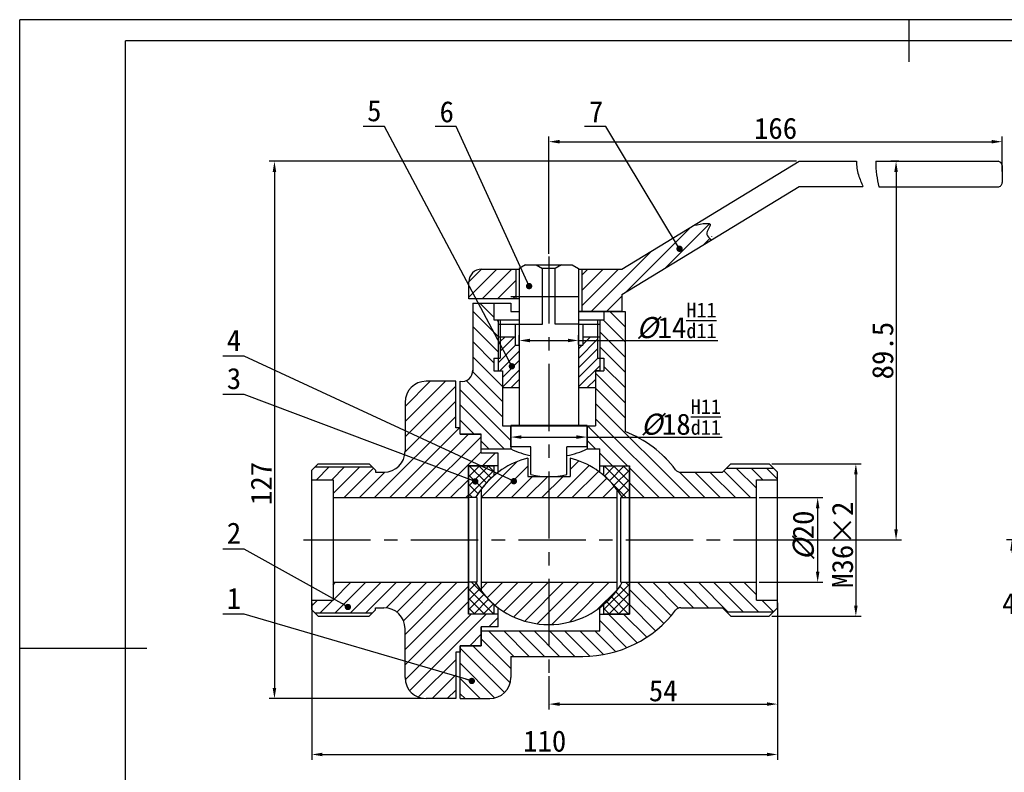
# Model space of a CAD drawing. Header units: millimetres. Extents: x -526 to -106, y 228 to 525.
# Tile 1 of 2: x -526 to -293, y 347 to 525. Entities that reach past the tile are written whole.
import ezdxf

# ---------------------------------------------------------------- set-up
doc = ezdxf.new("R2010")
doc.units = ezdxf.units.MM
doc.linetypes.add('CENTER', pattern=[50.800000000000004, 31.75, -6.35, 6.35, -6.35])
doc.layers.add('1轮廓实线层', color=7, linetype='Continuous', lineweight=30)
doc.layers.add('粗实线', color=7, linetype='Continuous', lineweight=30)
for name, color, linetype in [('2细线层', 7, 'Continuous'), ('中心线', 1, 'CENTER'), ('剖面线', 7, 'Continuous'), ('标注层', 7, 'Continuous'), ('细实线', 7, 'Continuous')]:
    doc.layers.add(name, color=color, linetype=linetype)
doc.styles.get("Standard").update_dxf_attribs({"font": '仿宋_GB2312.ttf'})
doc.dimstyles.new('ISO-25', dxfattribs={"dimtxt": 5, "dimasz": 2.5, "dimexe": 1.25, "dimexo": 0.625, "dimtad": 1, "dimdsep": 46, "dimtxsty": 'Standard', "dimcen": 2.5, "dimadec": 0, "dimazin": 0, "dimtfac": 1, "dimtmove": 0, "dimatfit": 3, "dimfxl": 1, "dimarcsym": 0})
doc.dimstyles.new('ISO-25$2', dxfattribs={"dimtxt": 5, "dimasz": 2.5, "dimexe": 1.25, "dimexo": 0.625, "dimtad": 1, "dimtih": 1, "dimtoh": 1, "dimdsep": 46, "dimtxsty": 'Standard', "dimcen": 2.5, "dimadec": 0, "dimazin": 0, "dimtfac": 1, "dimtmove": 0, "dimatfit": 3, "dimfxl": 1, "dimarcsym": 0})
pattern_1 = [(45, (-571.8450885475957, 1.605495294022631), (-1.796051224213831, 1.796051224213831), [])]

# ---------------------------------------------------------------- blocks, each defined once
blk = doc.blocks.new('*D12')
at = {"layer": 'Defpoints', "color": 0, "transparency": 16777216}
for p in [(-293.7649443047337, 495.726563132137), (-293.7649443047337, 488.0712883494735), (-400.8450885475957, 468.6054952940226)]:
    blk.add_point(p, dxfattribs=at)
at = {"layer": '标注层', "color": 0, "lineweight": -2, "transparency": 16777216}
for p, q in [((-400.8450885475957, 469.2304952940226), (-400.8450885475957, 496.976563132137)), ((-398.3450885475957, 495.726563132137), (-296.2649443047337, 495.726563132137)), ((-293.7649443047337, 488.6962883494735), (-293.7649443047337, 496.976563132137))]:
    blk.add_line(p, q, dxfattribs=at)
at = {"layer": '标注层', "color": 0, "transparency": 16777216}
for points in [[(-398.3450885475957, 496.1432297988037), (-398.3450885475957, 495.3098964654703), (-400.8450885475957, 495.726563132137)], [(-296.2649443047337, 496.1432297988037), (-296.2649443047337, 495.3098964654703), (-293.7649443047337, 495.726563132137)]]:
    blk.add_solid(points, dxfattribs=at)
at = {"layer": '标注层', "color": 0, "transparency": 16777216, "insert": (-347.3050164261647, 498.851563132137), "char_height": 5, "attachment_point": 5}
blk.add_mtext('166', dxfattribs=at)
blk = doc.blocks.new('*D13')
at = {"layer": 'Defpoints', "color": 0, "transparency": 16777216}
for p in [(-341.7469158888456, 491.1023597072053), (-465.684715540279, 364.1054952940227), (-429.8450885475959, 364.1054952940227)]:
    blk.add_point(p, dxfattribs=at)
at = {"layer": '标注层', "color": 0, "lineweight": -2, "transparency": 16777216}
for p, q in [((-342.3719158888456, 491.1023597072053), (-466.9347155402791, 491.1023597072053)), ((-465.6847155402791, 488.6023597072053), (-465.684715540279, 366.6054952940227)), ((-430.4700885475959, 364.1054952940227), (-466.934715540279, 364.1054952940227))]:
    blk.add_line(p, q, dxfattribs=at)
at = {"layer": '标注层', "color": 0, "transparency": 16777216}
for points in [[(-466.1013822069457, 488.6023597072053), (-465.2680488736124, 488.6023597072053), (-465.6847155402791, 491.1023597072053)], [(-466.1013822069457, 366.6054952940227), (-465.2680488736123, 366.6054952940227), (-465.684715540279, 364.1054952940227)]]:
    blk.add_solid(points, dxfattribs=at)
at = {"layer": '标注层', "color": 0, "transparency": 16777216, "insert": (-468.8097155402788, 414.9550515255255), "char_height": 5, "attachment_point": 5, "rotation": 90}
blk.add_mtext('127', dxfattribs=at)
blk = doc.blocks.new('*D14')
at = {"layer": 'Defpoints', "color": 0, "transparency": 16777216}
for p in [(-407.8450885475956, 447.1809448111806), (-393.8450885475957, 448.749562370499), (-393.8450885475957, 447.1809448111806)]:
    blk.add_point(p, dxfattribs=at)
at = {"layer": '标注层', "color": 0, "lineweight": -2, "transparency": 16777216}
for p, q in [((-407.8450885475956, 447.8059448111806), (-407.8450885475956, 449.999562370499)), ((-393.8450885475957, 447.8059448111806), (-393.8450885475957, 449.999562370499)), ((-405.3450885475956, 448.749562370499), (-396.3450885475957, 448.749562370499)), ((-393.8450885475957, 448.749562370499), (-360.9357451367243, 448.749562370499))]:
    blk.add_line(p, q, dxfattribs=at)
at = {"layer": '标注层', "color": 0, "transparency": 16777216}
for points in [[(-405.3450885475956, 449.1662290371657), (-405.3450885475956, 448.3328957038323), (-407.8450885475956, 448.749562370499)], [(-396.3450885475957, 449.1662290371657), (-396.3450885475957, 448.3328957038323), (-393.8450885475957, 448.749562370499)]]:
    blk.add_solid(points, dxfattribs=at)
at = {"layer": '标注层', "color": 0, "transparency": 16777216, "insert": (-370.7458802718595, 453.3926447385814), "char_height": 5, "attachment_point": 5}
blk.add_mtext('{\\fFangSong|b0|i1|c134|p49;%%C}14{\\H0.7x;\\SH11/d11;}', dxfattribs=at)
blk = doc.blocks.new('*D15')
at = {"layer": 'Defpoints', "color": 0, "transparency": 16777216}
for p in [(-409.8450885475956, 426.122419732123), (-391.8450885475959, 426.122419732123), (-391.8450885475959, 425.9203239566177)]:
    blk.add_point(p, dxfattribs=at)
at = {"layer": '标注层', "color": 0, "lineweight": -2, "transparency": 16777216}
for p, q in [((-407.3450885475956, 425.9203239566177), (-394.3450885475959, 425.9203239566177)), ((-391.8450885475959, 425.9203239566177), (-359.8989846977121, 425.9203239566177)), ((-409.8450885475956, 425.497419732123), (-409.8450885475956, 424.6703239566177)), ((-391.8450885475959, 425.497419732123), (-391.8450885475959, 424.6703239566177))]:
    blk.add_line(p, q, dxfattribs=at)
at = {"layer": '标注层', "color": 0, "transparency": 16777216}
for points in [[(-407.3450885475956, 426.3369906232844), (-407.3450885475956, 425.503657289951), (-409.8450885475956, 425.9203239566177)], [(-394.3450885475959, 426.3369906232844), (-394.3450885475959, 425.503657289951), (-391.8450885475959, 425.9203239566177)]]:
    blk.add_solid(points, dxfattribs=at)
at = {"layer": '标注层', "color": 0, "transparency": 16777216, "insert": (-369.7091198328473, 430.5634063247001), "char_height": 5, "attachment_point": 5}
blk.add_mtext('{\\fFangSong|b0|i1|c134|p49;%%C}18{\\H0.7x;\\SH11/d11;}', dxfattribs=at)
blk = doc.blocks.new('*D16')
at = {"layer": 'Defpoints', "color": 0, "transparency": 16777216}
for p in [(-351.8450885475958, 411.6054952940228), (-351.8450885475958, 391.6054952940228), (-337.3701115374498, 391.6054952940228)]:
    blk.add_point(p, dxfattribs=at)
at = {"layer": '标注层', "color": 0, "lineweight": -2, "transparency": 16777216}
for p, q in [((-351.2200885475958, 411.6054952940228), (-336.1201115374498, 411.6054952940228)), ((-337.3701115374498, 409.1054952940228), (-337.3701115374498, 394.1054952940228)), ((-351.2200885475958, 391.6054952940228), (-336.1201115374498, 391.6054952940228))]:
    blk.add_line(p, q, dxfattribs=at)
at = {"layer": '标注层', "color": 0, "transparency": 16777216}
for points in [[(-337.7867782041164, 409.1054952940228), (-336.9534448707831, 409.1054952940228), (-337.3701115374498, 411.6054952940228)], [(-337.7867782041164, 394.1054952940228), (-336.9534448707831, 394.1054952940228), (-337.3701115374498, 391.6054952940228)]]:
    blk.add_solid(points, dxfattribs=at)
at = {"layer": '标注层', "color": 0, "transparency": 16777216, "insert": (-340.6665401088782, 402.6331028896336), "char_height": 5, "attachment_point": 5, "rotation": 90}
blk.add_mtext('{\\fFangSong|b0|i1|c134|p49;%%C}20', dxfattribs=at)
blk = doc.blocks.new('*D17')
at = {"layer": 'Defpoints', "color": 0, "transparency": 16777216}
for p in [(-348.8450885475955, 419.6054952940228), (-348.8450885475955, 383.6054952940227), (-328.3492677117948, 383.6054952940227)]:
    blk.add_point(p, dxfattribs=at)
at = {"layer": '标注层', "color": 0, "lineweight": -2, "transparency": 16777216}
for p, q in [((-348.2200885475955, 419.6054952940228), (-327.0992677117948, 419.6054952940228)), ((-328.3492677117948, 417.1054952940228), (-328.3492677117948, 386.1054952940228)), ((-348.2200885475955, 383.6054952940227), (-327.0992677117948, 383.6054952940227))]:
    blk.add_line(p, q, dxfattribs=at)
at = {"layer": '标注层', "color": 0, "transparency": 16777216}
for points in [[(-328.7659343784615, 417.1054952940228), (-327.9326010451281, 417.1054952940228), (-328.3492677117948, 419.6054952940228)], [(-328.7659343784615, 386.1054952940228), (-327.9326010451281, 386.1054952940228), (-328.3492677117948, 383.6054952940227)]]:
    blk.add_solid(points, dxfattribs=at)
at = {"layer": '标注层', "color": 0, "transparency": 16777216, "insert": (-331.4742677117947, 400.4805976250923), "char_height": 5, "attachment_point": 5, "rotation": 90}
blk.add_mtext('{\\fFangSong|b0|i0|c134|p49;M}36×2', dxfattribs=at)
blk = doc.blocks.new('*D18')
at = {"layer": 'Defpoints', "color": 0, "transparency": 16777216}
for p in [(-346.8450885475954, 385.6054952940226), (-400.8450885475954, 370.0671628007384), (-346.8450885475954, 362.8220694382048)]:
    blk.add_point(p, dxfattribs=at)
at = {"layer": '标注层', "color": 0, "lineweight": -2, "transparency": 16777216}
for p, q in [((-346.8450885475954, 384.9804952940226), (-346.8450885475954, 361.5720694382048)), ((-400.8450885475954, 369.4421628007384), (-400.8450885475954, 361.5720694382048)), ((-398.3450885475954, 362.8220694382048), (-349.3450885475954, 362.8220694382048))]:
    blk.add_line(p, q, dxfattribs=at)
at = {"layer": '标注层', "color": 0, "transparency": 16777216}
for points in [[(-398.3450885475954, 363.2387361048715), (-398.3450885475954, 362.4054027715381), (-400.8450885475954, 362.8220694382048)], [(-349.3450885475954, 363.2387361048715), (-349.3450885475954, 362.4054027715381), (-346.8450885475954, 362.8220694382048)]]:
    blk.add_solid(points, dxfattribs=at)
at = {"layer": '标注层', "color": 0, "transparency": 16777216, "insert": (-373.8450885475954, 365.9470694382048), "char_height": 5, "attachment_point": 5}
blk.add_mtext('54', dxfattribs=at)
blk = doc.blocks.new('*D19')
at = {"layer": 'Defpoints', "color": 0, "transparency": 16777216}
for p in [(-456.8450885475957, 387.3554952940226), (-346.8450885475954, 387.3554952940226), (-346.8450885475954, 350.919491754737)]:
    blk.add_point(p, dxfattribs=at)
at = {"layer": '标注层', "color": 0, "lineweight": -2, "transparency": 16777216}
for p, q in [((-456.8450885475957, 386.7304952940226), (-456.8450885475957, 349.669491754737)), ((-346.8450885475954, 386.7304952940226), (-346.8450885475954, 349.669491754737)), ((-454.3450885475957, 350.919491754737), (-349.3450885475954, 350.919491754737))]:
    blk.add_line(p, q, dxfattribs=at)
at = {"layer": '标注层', "color": 0, "transparency": 16777216}
for points in [[(-454.3450885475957, 351.3361584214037), (-454.3450885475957, 350.5028250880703), (-456.8450885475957, 350.919491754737)], [(-349.3450885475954, 351.3361584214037), (-349.3450885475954, 350.5028250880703), (-346.8450885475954, 350.919491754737)]]:
    blk.add_solid(points, dxfattribs=at)
at = {"layer": '标注层', "color": 0, "transparency": 16777216, "insert": (-401.8450885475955, 354.044491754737), "char_height": 5, "attachment_point": 5}
blk.add_mtext('110', dxfattribs=at)
blk = doc.blocks.new('*D20')
at = {"layer": 'Defpoints', "color": 0, "transparency": 16777216}
for p in [(-317.5938995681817, 491.1023597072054), (-345.8025077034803, 401.6054952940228), (-318.8534679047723, 401.6054952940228)]:
    blk.add_point(p, dxfattribs=at)
at = {"layer": '标注层', "color": 0, "lineweight": -2, "transparency": 16777216}
for p, q in [((-318.2188995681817, 491.1023597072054), (-320.1034679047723, 491.1023597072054)), ((-318.8534679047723, 488.6023597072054), (-318.8534679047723, 404.1054952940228)), ((-345.1775077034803, 401.6054952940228), (-317.6034679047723, 401.6054952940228))]:
    blk.add_line(p, q, dxfattribs=at)
at = {"layer": '标注层', "color": 0, "transparency": 16777216}
for points in [[(-319.270134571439, 488.6023597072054), (-318.4368012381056, 488.6023597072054), (-318.8534679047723, 491.1023597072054)], [(-319.270134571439, 404.1054952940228), (-318.4368012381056, 404.1054952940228), (-318.8534679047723, 401.6054952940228)]]:
    blk.add_solid(points, dxfattribs=at)
at = {"layer": '标注层', "color": 0, "transparency": 16777216, "insert": (-321.9784679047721, 446.3539275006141), "char_height": 5, "attachment_point": 5, "rotation": 90}
blk.add_mtext('89.5', dxfattribs=at)
blk = doc.blocks.new('*D22')
at = {"layer": 'Defpoints', "color": 0, "transparency": 16777216}
for p in [(-286.6542384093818, 401.6054952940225), (-212.3644309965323, 401.6054952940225), (-262.9454314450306, 381.3829488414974), (-284.9776635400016, 377.2096875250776), (-273.0567046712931, 371.2716756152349)]:
    blk.add_point(p, dxfattribs=at)
at = {"layer": '标注层', "color": 0, "lineweight": -2, "transparency": 16777216}
for p, q in [((-287.2792384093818, 401.6054952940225), (-292.7645005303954, 401.6054952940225)), ((-273.4986464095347, 370.8297338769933), (-278.1076506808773, 366.2207296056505))]:
    blk.add_line(p, q, dxfattribs=at)
for start, end in [(182.9360602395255, 194.1543875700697), (201.8779896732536, 222.0639397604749)]:
    blk.add_arc((-242.7228849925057, 401.6054952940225), 48.79161553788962, start, end, dxfattribs=at)
at = {"layer": '标注层', "color": 0, "transparency": 16777216}
for points in [[(-291.8669825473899, 399.095641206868), (-291.0339227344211, 399.1169905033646), (-291.5145005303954, 401.6054952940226)], [(-278.6435859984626, 369.2040715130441), (-279.2477444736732, 368.6301055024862), (-277.2237672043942, 367.1046130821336)]]:
    blk.add_solid(points, dxfattribs=at)
at = {"layer": '标注层', "color": 0, "transparency": 16777216, "insert": (-289.1333369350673, 386.5492109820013), "char_height": 5, "attachment_point": 5}
blk.add_mtext('45°', dxfattribs=at)

msp = doc.modelspace()

# ---------------------------------------------------------------- hatches: boundary and pattern name
at = {"layer": '剖面线'}
h = msp.add_hatch(dxfattribs=at)
h.set_pattern_fill('ANSI31', color=256, scale=0.8)
h.set_pattern_definition(pattern_1)
h.paths.add_polyline_path([(-416.7640851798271, 465.6018881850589, 0.4132072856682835), (-419.7640674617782, 462.6121987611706), (-419.7778380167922, 458.6054952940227), (-408.6232631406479, 458.6054952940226), (-408.6232631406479, 465.6018881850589)])
edge = h.paths.add_edge_path()
edge.add_line((-393.0669139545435, 455.6054952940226), (-383.6114006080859, 455.6054952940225))
edge.add_line((-383.6114006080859, 455.6054952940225), (-383.6114006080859, 459.6056934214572))
edge.add_line((-383.6114006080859, 459.6056934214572), (-362.6853947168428, 472.3521304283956))
edge.add_spline(control_points=[(-362.6853947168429, 472.3521304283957), (-362.3475843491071, 472.6396833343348), (-364.5707895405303, 473.7849816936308), (-361.2178884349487, 477.0420473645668), (-364.5790340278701, 476.3700259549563), (-366.5948809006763, 475.9669811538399)], knot_values=[0, 6.226130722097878e-13, 6.226130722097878e-13, 6.226130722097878e-13, 1.352132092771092, 3.916577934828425, 7.759241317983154, 7.759241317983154, 7.759241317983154, 7.759241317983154], degree=3, periodic=0)
edge.add_line((-366.5948809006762, 475.9669811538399), (-383.6114006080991, 465.6018881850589))
edge.add_line((-383.6114006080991, 465.6018881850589), (-393.0669139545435, 465.6018881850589))
edge.add_line((-393.0669139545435, 465.6018881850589), (-393.0669139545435, 455.6054952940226))
h = msp.add_hatch(dxfattribs=at)
h.set_pattern_fill('ANSI31', color=256, scale=0.8, angle=90)
h.set_pattern_definition([(135, (-571.8450885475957, 1.605495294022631), (-1.796051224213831, -1.796051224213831), [])])
h.paths.add_polyline_path([(-411.8450885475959, 441.6054952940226), (-412.8450885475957, 441.6054952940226), (-413.8450885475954, 441.6054952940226), (-413.8450885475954, 444.6054952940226), (-412.8450885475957, 444.6054952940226), (-412.8450885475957, 452.6054952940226), (-412.8450885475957, 453.6054952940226), (-413.8450885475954, 453.6054952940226), (-413.8450885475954, 457.6054952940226), (-418.8450885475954, 457.6054952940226), (-418.8450885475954, 441.7425416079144, -0.4771919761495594), (-421.8450885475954, 439.1054952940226), (-421.8450885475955, 426.6054952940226), (-416.8450885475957, 426.6054952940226), (-416.8450885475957, 423.1054952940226), (-409.8450885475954, 423.1054952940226), (-409.8450885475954, 428.6054952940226), (-411.8450885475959, 428.6054952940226)])
h.paths.add_polyline_path([(-382.8450885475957, 427.2228722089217), (-382.8450885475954, 455.6054952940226), (-387.8450885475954, 455.6054952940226), (-387.8450885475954, 453.6054952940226), (-388.8450885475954, 453.6054952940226), (-388.8450885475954, 444.6054952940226), (-387.8450885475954, 444.6054952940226), (-387.8450885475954, 441.6054952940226), (-389.8450885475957, 441.6054952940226), (-389.8450885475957, 437.6054952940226), (-389.8450885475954, 428.6054952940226), (-391.8450885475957, 428.6054952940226), (-391.8450885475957, 423.622419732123), (-391.8450885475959, 423.1054952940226), (-388.8450885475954, 423.1054952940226), (-388.8450885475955, 419.1054952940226), (-381.8450885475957, 419.1054952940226), (-381.8450885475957, 411.6054952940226), (-351.8450885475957, 411.6054952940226), (-351.8450885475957, 415.8554952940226), (-346.8450885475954, 415.8554952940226), (-346.8450885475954, 417.6054952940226), (-347.8450885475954, 418.6054952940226), (-358.8450885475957, 418.6054952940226), (-359.8450885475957, 417.6054952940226), (-369.7204263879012, 417.6054952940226, -0.2349287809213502), (-370.9165296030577, 418.2003228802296, 0.1385793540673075)])
h.paths.add_polyline_path([(-346.8450885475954, 387.3554952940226), (-351.8450885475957, 387.3554952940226), (-351.8450885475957, 391.6054952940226), (-381.8450885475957, 391.6054952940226), (-381.8450885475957, 384.1054952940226), (-387.8450885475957, 384.1054952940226), (-388.8450885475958, 384.1054952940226), (-388.8450885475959, 380.1054952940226), (-400.8450885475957, 380.1054952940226), (-400.8450885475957, 379.1054952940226), (-400.8450885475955, 374.1054952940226), (-392.8450885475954, 374.1054952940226, 0.2349287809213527), (-370.9165296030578, 385.0106677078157, -0.2349287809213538), (-369.7204263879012, 385.6054952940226), (-359.8450885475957, 385.6054952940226), (-358.8450885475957, 384.6054952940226), (-347.8450885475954, 384.6054952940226), (-346.8450885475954, 385.6054952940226)])
h.paths.add_polyline_path([(-400.8450885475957, 379.1054952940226), (-400.8450885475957, 380.1054952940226), (-416.8450885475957, 380.1054952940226), (-416.8450885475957, 376.6054952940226), (-421.8450885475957, 376.6054952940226), (-421.8450885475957, 375.1054952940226), (-421.8450885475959, 364.1054952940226), (-414.8450885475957, 364.1054952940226, 0.4142135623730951), (-409.8450885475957, 369.1054952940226), (-409.8450885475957, 374.1054952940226), (-400.8450885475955, 374.1054952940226)])
h = msp.add_hatch(dxfattribs=at)
h.set_pattern_fill('ANSI31', color=256, scale=0.5)
h.set_pattern_definition([(45, (-571.8450885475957, 1.605495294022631), (-1.122532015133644, 1.122532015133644), [])])
h.paths.add_polyline_path([(-407.8450885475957, 447.6054952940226), (-408.8450885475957, 447.6054952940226), (-408.8450885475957, 449.6054952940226), (-412.3450885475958, 449.6054952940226), (-412.3450885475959, 444.6054952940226), (-412.8450885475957, 444.6054952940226), (-412.8450885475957, 441.6054952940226), (-411.8450885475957, 441.6054952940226), (-411.8450885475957, 437.6054952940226), (-407.8450885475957, 437.6054952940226)])
h.paths.add_polyline_path([(-388.8450885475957, 444.6054952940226), (-389.3450885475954, 444.6054952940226), (-389.3450885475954, 449.6054952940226), (-392.8450885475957, 449.6054952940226), (-392.8450885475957, 447.6054952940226), (-393.8450885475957, 447.6054952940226), (-393.8450885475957, 437.6054952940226), (-389.8450885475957, 437.6054952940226), (-389.8450885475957, 441.6054952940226), (-388.8450885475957, 441.6054952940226)])
h = msp.add_hatch(dxfattribs=at)
h.set_pattern_fill('ANSI31', color=256, scale=0.8)
h.set_pattern_definition(pattern_1)
h.paths.add_polyline_path([(-419.8450885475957, 419.1054952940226), (-413.8450885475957, 419.1054952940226), (-412.8450885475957, 419.1054952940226), (-412.8450885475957, 422.1054952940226), (-416.8450885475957, 422.1054952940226), (-416.8450885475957, 426.6054952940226), (-421.8450885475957, 426.6054952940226), (-421.8450885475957, 428.1054952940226), (-422.8450885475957, 428.1054952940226), (-422.8450885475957, 439.1054952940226), (-429.8450885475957, 439.1054952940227, 0.4142135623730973), (-434.8450885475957, 434.1054952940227), (-434.8450885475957, 422.6054952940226, -0.4142135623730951), (-439.8450885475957, 417.6054952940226), (-441.8450885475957, 417.6054952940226), (-441.8450885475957, 418.1054952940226), (-442.5950885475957, 418.8554952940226), (-456.0950885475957, 418.8554952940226), (-456.8450885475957, 418.1054952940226), (-456.8450885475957, 415.8554952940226), (-451.8450885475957, 415.8554952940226), (-451.8450885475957, 411.6054952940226), (-419.8450885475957, 411.6054952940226)])
h.paths.add_polyline_path([(-419.8450885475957, 391.6054952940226), (-451.8450885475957, 391.6054952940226), (-451.8450885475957, 387.3554952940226), (-456.8450885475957, 387.3554952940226), (-456.8450885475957, 385.1054952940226), (-456.0950885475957, 384.3554952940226), (-442.5950885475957, 384.3554952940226), (-441.8450885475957, 385.1054952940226), (-441.8450885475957, 385.6054952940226), (-439.8450885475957, 385.6054952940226, -0.4142135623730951), (-434.8450885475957, 380.6054952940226), (-434.8450885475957, 369.1054952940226, 0.4142135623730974), (-429.8450885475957, 364.1054952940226), (-422.8450885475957, 364.1054952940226), (-422.8450885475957, 375.1054952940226), (-421.8450885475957, 375.1054952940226), (-421.8450885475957, 376.6054952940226), (-416.8450885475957, 376.6054952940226), (-416.8450885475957, 381.1054952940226), (-412.8450885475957, 381.1054952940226), (-412.8450885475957, 384.1054952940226), (-419.8450885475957, 384.1054952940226)])
h = msp.add_hatch(dxfattribs=at)
h.set_pattern_fill('ANSI31', color=256, scale=0.8)
h.set_pattern_definition(pattern_1)
h.paths.add_polyline_path([(-400.8450885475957, 416.6054952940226), (-405.8450885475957, 416.6054952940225), (-405.8450885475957, 420.9704120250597, 0.170271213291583), (-416.8450885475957, 413.6054952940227), (-416.8450885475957, 411.6054952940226), (-400.8450885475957, 411.6054952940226)])
h.paths.add_polyline_path([(-387.8450885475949, 416.8041794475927, 0.1142188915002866), (-395.8450885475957, 420.9704120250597), (-395.8450885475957, 416.6054952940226), (-400.8450885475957, 416.6054952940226), (-400.8450885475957, 411.6054952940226), (-384.8450885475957, 411.6054952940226), (-384.8450885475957, 413.6054952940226, 0.05498300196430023)])
h.paths.add_polyline_path([(-400.8450885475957, 391.6054952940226), (-416.8450885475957, 391.6054952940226), (-416.8450885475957, 389.6054952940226, 0.2360679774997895), (-400.8450885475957, 381.6054952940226)])
h.paths.add_polyline_path([(-384.8450885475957, 389.6054952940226), (-384.8450885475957, 391.6054952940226), (-400.8450885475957, 391.6054952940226), (-400.8450885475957, 381.6054952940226, 0.2360679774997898)])

# ---------------------------------------------------------------- linework, layer by layer
at = {"layer": '1轮廓实线层'}
for p, q in [((-315.8644162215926, 524.5612666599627), (-315.8644162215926, 514.5612666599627)), ((-500.8644162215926, 232.5612666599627), (-500.8644162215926, 519.5612666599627)), ((-110.8644162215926, 519.5612666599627), (-500.8644162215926, 519.5612666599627)), ((-525.8644162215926, 376.0612666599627), (-495.8644162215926, 376.0612666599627))]:
    msp.add_line(p, q, dxfattribs=at)
at = {"layer": '2细线层'}
for p in [(-525.8644162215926, 227.5612666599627), (-105.8644162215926, 524.5612666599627)]:
    msp.add_line(p, (-525.8644162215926, 524.5612666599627), dxfattribs=at)
at = {"layer": '中心线', "ltscale": 0.5}
for p, q in [((-400.8450885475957, 468.6054952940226), (-400.8450885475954, 370.0671628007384)), ((-409.8450885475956, 459.1724825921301), (-391.8450885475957, 459.1724825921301)), ((-458.8450885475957, 401.6054952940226), (-343.3379686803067, 401.6054952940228))]:
    msp.add_line(p, q, dxfattribs=at)
at = {"layer": '粗实线'}
for p, q in [((-383.6114006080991, 465.6018881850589), (-341.7469158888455, 491.1023597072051)), ((-341.7469158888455, 491.1023597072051), (-328.2022421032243, 491.1023597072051)), ((-323.6591754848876, 491.1023597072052), (-294.7638887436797, 491.1023597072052)), ((-293.7649443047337, 490.0712867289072), (-293.7649443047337, 486.0712899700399)), ((-383.6176370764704, 459.6018946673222), (-341.7531523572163, 485.1023661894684)), ((-341.7531523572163, 485.1023661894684), (-326.6900231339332, 485.1023661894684)), ((-322.949422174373, 485.0723320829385), (-294.7701408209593, 485.0723320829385)), ((-416.7640851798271, 465.6018881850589), (-407.8450885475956, 465.6018881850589)), ((-408.6232631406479, 458.6054952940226), (-408.6232631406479, 465.6018881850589)), ((-406.3450885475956, 466.6054952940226), (-407.8450885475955, 465.7394698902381)), ((-407.8450885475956, 465.7394698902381), (-407.8450885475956, 428.622419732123)), ((-406.3450885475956, 466.6054952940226), (-395.3450885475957, 466.6054952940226)), ((-403.8450885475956, 466.6054952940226), (-402.3450885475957, 465.7394698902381)), ((-402.3450885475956, 452.6054952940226), (-402.3450885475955, 465.7394698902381)), ((-399.3450885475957, 465.7394698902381), (-402.3450885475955, 465.7394698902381)), ((-397.8450885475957, 466.6054952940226), (-399.3450885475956, 465.7394698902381)), ((-399.3450885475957, 452.6054952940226), (-399.3450885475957, 465.7394698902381)), ((-395.3450885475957, 466.6054952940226), (-393.8450885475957, 465.7394698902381)), ((-393.8450885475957, 465.7394698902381), (-393.8450885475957, 428.622419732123)), ((-393.8450885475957, 465.6018881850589), (-383.6114006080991, 465.6018881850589)), ((-393.0669139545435, 465.6018881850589), (-393.0669139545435, 455.6054952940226)), ((-419.7778380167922, 458.6054952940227), (-419.764067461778, 462.6121987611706)), ((-407.8450885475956, 458.6054952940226), (-419.7778380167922, 458.6054952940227)), ((-383.6114006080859, 459.6054952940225), (-383.6114006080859, 455.6054952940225)), ((-418.8450885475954, 457.6054952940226), (-409.8450885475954, 457.6054952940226)), ((-418.8450885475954, 457.6054952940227), (-418.8450885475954, 441.5330963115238)), ((-413.8450885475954, 457.6054952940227), (-413.8450885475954, 453.6054952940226)), ((-409.8450885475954, 457.6054952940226), (-409.8450885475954, 455.6054952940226)), ((-413.8450885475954, 453.6054952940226), (-407.8450885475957, 453.6054952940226)), ((-412.8450885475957, 453.6054952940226), (-412.8450885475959, 444.6054952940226)), ((-409.8450885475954, 455.6054952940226), (-407.8450885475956, 455.6054952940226)), ((-393.8450885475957, 455.6054952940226), (-382.8450885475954, 455.6054952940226)), ((-383.6114006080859, 455.6054952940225), (-393.8450885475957, 455.6054952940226)), ((-393.8450885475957, 453.6054952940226), (-387.8450885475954, 453.6054952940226)), ((-388.8450885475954, 453.6054952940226), (-388.8450885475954, 444.6054952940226)), ((-387.8450885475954, 455.6054952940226), (-387.8450885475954, 453.6054952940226)), ((-382.8450885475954, 455.6054952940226), (-382.8450885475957, 427.2228722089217)), ((-412.8450885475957, 452.6054952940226), (-407.8450885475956, 452.6054952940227)), ((-412.8450885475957, 452.6054952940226), (-412.8450885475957, 441.6054952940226)), ((-407.8450885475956, 452.6054952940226), (-402.3450885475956, 452.6054952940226)), ((-393.8450885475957, 452.6054952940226), (-399.3450885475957, 452.6054952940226)), ((-393.8450885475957, 452.6054952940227), (-388.8450885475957, 452.6054952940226)), ((-388.8450885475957, 452.6054952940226), (-388.8450885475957, 441.6054952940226)), ((-412.8450885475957, 449.6054952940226), (-408.8450885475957, 449.6054952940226)), ((-392.8450885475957, 449.6054952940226), (-388.8450885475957, 449.6054952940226)), ((-408.8450885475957, 447.6054952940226), (-407.8450885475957, 447.6054952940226)), ((-393.8450885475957, 447.6054952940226), (-392.8450885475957, 447.6054952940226)), ((-413.8450885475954, 444.6054952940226), (-412.3450885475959, 444.6054952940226)), ((-413.8450885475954, 444.6054952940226), (-413.8450885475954, 441.6054952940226)), ((-389.3450885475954, 444.6054952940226), (-387.8450885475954, 444.6054952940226)), ((-387.8450885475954, 444.6054952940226), (-387.8450885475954, 441.6054952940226)), ((-413.8450885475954, 441.6054952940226), (-411.8450885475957, 441.6054952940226)), ((-412.8450885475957, 441.6054952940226), (-411.8450885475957, 441.6054952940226)), ((-411.8450885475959, 441.6054952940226), (-411.8450885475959, 428.6054952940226)), ((-411.8450885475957, 441.6054952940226), (-411.8450885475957, 437.6054952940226)), ((-389.8450885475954, 441.6054952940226), (-389.8450885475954, 428.6054952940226)), ((-388.8450885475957, 441.6054952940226), (-389.8450885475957, 441.6054952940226)), ((-389.8450885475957, 441.6054952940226), (-389.8450885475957, 437.6054952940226)), ((-389.8450885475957, 441.6054952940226), (-387.8450885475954, 441.6054952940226)), ((-422.8450885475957, 439.1054952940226), (-429.8450885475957, 439.1054952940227)), ((-422.8450885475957, 428.1054952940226), (-422.8450885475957, 439.1054952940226)), ((-421.8450885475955, 426.6054952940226), (-421.8450885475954, 439.1054952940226)), ((-411.8450885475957, 437.6054952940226), (-407.8450885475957, 437.6054952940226)), ((-393.8450885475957, 437.6054952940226), (-389.8450885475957, 437.6054952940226)), ((-434.8450885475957, 434.1054952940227), (-434.8450885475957, 422.6054952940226)), ((-421.8450885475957, 428.1054952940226), (-422.8450885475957, 428.1054952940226)), ((-421.8450885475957, 426.6054952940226), (-421.8450885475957, 428.1054952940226)), ((-411.8450885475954, 428.6054952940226), (-389.8450885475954, 428.6054952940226)), ((-391.8450885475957, 428.622419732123), (-409.8450885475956, 428.622419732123)), ((-409.8450885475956, 423.622419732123), (-409.8450885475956, 428.622419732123)), ((-409.8450885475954, 428.6054952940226), (-409.8450885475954, 423.1054952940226)), ((-391.8450885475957, 423.622419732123), (-391.8450885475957, 428.622419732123)), ((-391.8450885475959, 428.6054952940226), (-391.8450885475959, 423.1054952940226)), ((-421.8450885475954, 426.6054952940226), (-416.8450885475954, 426.6054952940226)), ((-416.8450885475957, 426.6054952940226), (-421.8450885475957, 426.6054952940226)), ((-416.8450885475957, 422.1054952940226), (-416.8450885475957, 426.6054952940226)), ((-416.8450885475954, 422.1054952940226), (-416.8450885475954, 426.6054952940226)), ((-405.0950885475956, 423.6054952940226), (-409.8450885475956, 423.6054952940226)), ((-405.0950885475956, 417.0622739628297), (-405.0950885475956, 423.6054952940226)), ((-391.8450885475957, 423.622419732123), (-396.5950885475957, 423.6054952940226)), ((-396.5950885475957, 417.0622739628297), (-396.5950885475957, 423.6054952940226)), ((-416.8450885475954, 423.1054952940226), (-409.8450885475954, 423.1054952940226)), ((-412.8450885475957, 422.1054952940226), (-416.8450885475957, 422.1054952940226)), ((-412.8450885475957, 417.6054952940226), (-412.8450885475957, 422.1054952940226)), ((-391.8450885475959, 423.1054952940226), (-388.8450885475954, 423.1054952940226)), ((-388.8450885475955, 417.6054952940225), (-388.8450885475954, 423.1054952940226)), ((-456.8450885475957, 418.1054952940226), (-455.3450885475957, 419.6054952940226)), ((-455.3450885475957, 419.6054952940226), (-443.3450885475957, 419.6054952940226)), ((-443.3450885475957, 419.6054952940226), (-441.8450885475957, 418.1054952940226)), ((-412.8450885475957, 419.1054952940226), (-419.8450885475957, 419.1054952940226)), ((-419.8450885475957, 419.1054952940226), (-419.8450885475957, 384.1054952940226)), ((-419.8450885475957, 384.1054952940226), (-419.8450885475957, 419.1054952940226)), ((-419.8450885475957, 419.1054952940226), (-413.8450885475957, 419.1054952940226)), ((-413.8450885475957, 419.1054952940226), (-413.8450885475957, 416.8041794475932)), ((-388.8450885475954, 419.1054952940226), (-381.8450885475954, 419.1054952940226)), ((-387.8450885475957, 419.1054952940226), (-381.8450885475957, 419.1054952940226)), ((-387.8450885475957, 416.8041794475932), (-387.8450885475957, 419.1054952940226)), ((-381.8450885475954, 384.1054952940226), (-381.8450885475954, 419.1054952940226)), ((-381.8450885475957, 419.1054952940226), (-381.8450885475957, 384.1054952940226)), ((-359.8450885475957, 417.6054952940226), (-357.8450885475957, 419.6054952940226)), ((-357.8450885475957, 419.6054952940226), (-348.8450885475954, 419.6054952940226)), ((-348.8450885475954, 419.6054952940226), (-346.8450885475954, 417.6054952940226)), ((-456.8450885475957, 385.1054952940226), (-456.8450885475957, 418.1054952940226)), ((-441.8450885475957, 418.1054952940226), (-441.8450885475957, 417.6054952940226)), ((-441.8450885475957, 417.6054952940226), (-439.8450885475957, 417.6054952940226)), ((-369.7204263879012, 417.6054952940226), (-359.8450885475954, 417.6054952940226)), ((-346.8450885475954, 385.6054952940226), (-346.8450885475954, 417.6054952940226)), ((-456.8450885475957, 415.8554952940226), (-451.8450885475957, 415.8554952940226)), ((-451.8450885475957, 415.8554952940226), (-451.8450885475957, 387.3554952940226)), ((-351.8450885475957, 415.8554952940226), (-346.8450885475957, 415.8554952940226)), ((-351.8450885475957, 387.3554952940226), (-351.8450885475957, 415.8554952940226)), ((-416.8450885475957, 413.6054952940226), (-416.8450885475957, 389.6054952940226)), ((-384.8450885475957, 413.6054952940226), (-384.8450885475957, 389.6054952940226)), ((-451.8450885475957, 411.6054952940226), (-419.8450885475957, 411.6054952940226)), ((-417.8450885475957, 411.6054952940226), (-419.8450885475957, 411.6054952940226)), ((-417.8450885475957, 411.6054952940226), (-417.8450885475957, 391.6054952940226)), ((-383.8450885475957, 391.6054952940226), (-383.8450885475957, 411.6054952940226)), ((-383.8450885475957, 411.6054952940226), (-381.8450885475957, 411.6054952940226)), ((-381.8450885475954, 411.6054952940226), (-351.8450885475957, 411.6054952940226)), ((-451.8450885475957, 391.6054952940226), (-419.8450885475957, 391.6054952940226)), ((-417.8450885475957, 391.6054952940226), (-419.8450885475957, 391.6054952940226)), ((-383.8450885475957, 391.6054952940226), (-381.8450885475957, 391.6054952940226)), ((-381.8450885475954, 391.6054952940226), (-351.8450885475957, 391.6054952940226)), ((-456.8450885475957, 387.3554952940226), (-451.8450885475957, 387.3554952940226)), ((-413.8450885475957, 386.406811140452), (-413.8450885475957, 384.1054952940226)), ((-387.8450885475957, 384.1054952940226), (-387.8450885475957, 386.406811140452)), ((-351.8450885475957, 387.3554952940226), (-346.8450885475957, 387.3554952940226)), ((-456.8450885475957, 385.1054952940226), (-455.3450885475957, 383.6054952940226)), ((-443.3450885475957, 383.6054952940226), (-441.8450885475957, 385.1054952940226)), ((-441.8450885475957, 385.1054952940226), (-441.8450885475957, 385.6054952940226)), ((-441.8450885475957, 385.6054952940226), (-439.8450885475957, 385.6054952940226)), ((-412.8450885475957, 384.1054952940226), (-419.8450885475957, 384.1054952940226)), ((-413.8450885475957, 384.1054952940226), (-419.8450885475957, 384.1054952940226)), ((-412.8450885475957, 381.1054952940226), (-412.8450885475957, 385.6054952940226)), ((-388.8450885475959, 380.1054952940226), (-388.8450885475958, 385.6054952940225)), ((-388.8450885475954, 384.1054952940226), (-381.8450885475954, 384.1054952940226)), ((-381.8450885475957, 384.1054952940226), (-387.8450885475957, 384.1054952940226)), ((-369.7204263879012, 385.6054952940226), (-359.8450885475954, 385.6054952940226)), ((-359.8450885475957, 385.6054952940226), (-357.8450885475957, 383.6054952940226)), ((-348.8450885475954, 383.6054952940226), (-346.8450885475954, 385.6054952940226)), ((-455.3450885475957, 383.6054952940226), (-443.3450885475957, 383.6054952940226)), ((-357.8450885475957, 383.6054952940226), (-348.8450885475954, 383.6054952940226)), ((-434.8450885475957, 369.1054952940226), (-434.8450885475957, 380.6054952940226)), ((-416.8450885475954, 376.6054952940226), (-416.8450885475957, 381.1054952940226)), ((-412.8450885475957, 381.1054952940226), (-416.8450885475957, 381.1054952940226)), ((-416.8450885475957, 381.1054952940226), (-416.8450885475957, 376.6054952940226)), ((-416.8450885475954, 380.1054952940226), (-388.8450885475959, 380.1054952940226)), ((-421.8450885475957, 375.1054952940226), (-422.8450885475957, 375.1054952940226)), ((-422.8450885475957, 375.1054952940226), (-422.8450885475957, 364.1054952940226)), ((-421.8450885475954, 376.6054952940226), (-416.8450885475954, 376.6054952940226)), ((-421.8450885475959, 364.1054952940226), (-421.8450885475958, 376.6054952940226)), ((-416.8450885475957, 376.6054952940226), (-421.8450885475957, 376.6054952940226)), ((-421.8450885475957, 376.6054952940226), (-421.8450885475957, 375.1054952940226)), ((-409.8450885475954, 374.1054952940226), (-392.8450885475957, 374.1054952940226)), ((-409.8450885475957, 374.1054952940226), (-409.8450885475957, 369.1054952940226)), ((-422.8450885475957, 364.1054952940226), (-429.8450885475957, 364.1054952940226)), ((-421.8450885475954, 364.1054952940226), (-414.8450885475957, 364.1054952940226))]:
    msp.add_line(p, q, dxfattribs=at)
at = {"layer": '粗实线', "ltscale": 0.1}
for p, q in [((-408.8450885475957, 452.6054952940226), (-408.8450885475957, 447.6054952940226)), ((-392.8450885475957, 452.6054952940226), (-392.8450885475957, 447.6054952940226)), ((-407.8450885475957, 447.6054952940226), (-407.8450885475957, 437.6054952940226)), ((-393.8450885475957, 447.6054952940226), (-393.8450885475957, 437.6054952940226))]:
    msp.add_line(p, q, dxfattribs=at)
at = {"layer": '粗实线', "ltscale": 0.3}
for p, q in [((-405.8450885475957, 420.9704120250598), (-405.8450885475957, 416.6054952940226)), ((-395.8450885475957, 420.9704120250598), (-395.8450885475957, 416.6054952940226)), ((-405.8450885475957, 416.6054952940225), (-395.8450885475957, 416.6054952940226)), ((-416.8450885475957, 411.6054952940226), (-384.8450885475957, 411.6054952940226)), ((-416.8450885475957, 391.6054952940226), (-384.8450885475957, 391.6054952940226))]:
    msp.add_line(p, q, dxfattribs=at)
at = {"layer": '粗实线'}
for centre, radius, start, end in [((-294.8181342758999, 490.0503586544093), 1.053397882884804, 1.138382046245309, 87.04905440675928), ((-294.769101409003, 486.0723315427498), 1, 269.9404460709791, 359.9404460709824), ((-416.7640851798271, 462.6018881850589), 3, 90, 179.803082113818), ((-421.412037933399, 441.6378189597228), 2.569084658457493, 260.2957659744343, 2.336173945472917), ((-429.8450885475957, 434.1054952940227), 5, 90, 180), ((-392.8450885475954, 401.6054952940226), 27.49999999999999, 37.1172634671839, 68.67631373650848), ((-439.8450885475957, 422.6054952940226), 5, 270, 0), ((-400.8450885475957, 442.3108124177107), 21.20953101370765, 244.8912615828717, 258.4407244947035), ((-400.8450885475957, 442.3108124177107), 21.20953101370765, 281.5592755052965, 295.1087384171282), ((-400.8450885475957, 401.6054952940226), 20, 104.4775121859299, 143.1301023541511), ((-400.8450885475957, 401.6054952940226), 20, 36.86989764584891, 75.52248781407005), ((-400.8450885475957, 401.6054952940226), 20, 130.5416018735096, 149.9999999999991), ((-400.8450885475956, 436.6054952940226), 20, 257.7311010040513, 282.2688989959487), ((-400.8450885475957, 401.6054952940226), 20, 30.00000000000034, 49.45839812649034), ((-369.7204263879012, 419.1054952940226), 1.5, 217.1172634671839, 270), ((-400.8450885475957, 401.6054952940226), 20, 210.0000000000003, 229.4583981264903), ((-400.8450885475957, 401.6054952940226), 20, 310.5416018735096, 329.9999999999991), ((-400.8450885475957, 401.6054952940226), 20, 216.8698976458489, 323.1301023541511), ((-439.8450885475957, 380.6054952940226), 5, 0, 90), ((-392.8450885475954, 401.6054952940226), 27.49999999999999, 270, 322.8827365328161), ((-369.7204263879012, 384.1054952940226), 1.5, 90, 142.8827365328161), ((-429.8450885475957, 369.1054952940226), 5, 180, 270), ((-414.8450885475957, 369.1054952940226), 5, 270, 0)]:
    msp.add_arc(centre, radius, start, end, dxfattribs=at)
for points, knots in [([(-328.2022494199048, 491.1023597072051), (-328.1923652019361, 490.021133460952), (-327.9492246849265, 488.0008899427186), (-326.9963315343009, 486.0147345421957), (-326.6900231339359, 485.1023597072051)], [4.75489709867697, 4.75489709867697, 4.75489709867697, 4.75489709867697, 8.000000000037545, 10.85066043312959, 10.85066043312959, 10.85066043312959, 10.85066043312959]), ([(-323.6591754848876, 491.1023597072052), (-323.654399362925, 490.0244426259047), (-323.5450197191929, 488.0139200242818), (-323.1198649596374, 486.0289074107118), (-322.9494069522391, 485.0723320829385)], [4.765091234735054, 4.765091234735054, 4.765091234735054, 4.765091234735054, 8, 10.82316784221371, 10.82316784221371, 10.82316784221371, 10.82316784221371])]:
    msp.add_open_spline(points, degree=3, knots=knots, dxfattribs=at)
msp.add_spline([(-366.5948809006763, 475.9669811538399), (-362.7522175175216, 475.9669811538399), (-363.4159449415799, 473.4899166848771), (-362.6853947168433, 472.3521304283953), (-362.6996492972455, 472.3403878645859)], degree=3, dxfattribs=at)
at = {"layer": '细实线'}
for p, q in [((-412.3450885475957, 453.6054952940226), (-412.3450885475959, 444.6054952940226)), ((-389.3450885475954, 453.6054952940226), (-389.3450885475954, 444.6054952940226)), ((-456.0950885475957, 418.8554952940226), (-442.5950885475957, 418.8554952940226)), ((-358.8450885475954, 418.6054952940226), (-347.8450885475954, 418.6054952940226)), ((-456.0950885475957, 384.3554952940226), (-442.5950885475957, 384.3554952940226)), ((-358.8450885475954, 384.6054952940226), (-347.8450885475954, 384.6054952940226))]:
    msp.add_line(p, q, dxfattribs=at)
at = {"layer": '细实线', "linetype": 'Continuous'}
for p, q in [((-419.8450885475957, 418.7779183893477), (-419.5175116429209, 419.1054952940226)), ((-419.8450885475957, 416.5328543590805), (-417.2724476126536, 419.1054952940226)), ((-419.8450885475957, 414.2877903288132), (-415.0273835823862, 419.1054952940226)), ((-419.6673852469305, 419.1054952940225), (-415.6329096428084, 415.0710196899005)), ((-417.4223212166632, 419.1054952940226), (-414.5183122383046, 416.2014863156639)), ((-415.1772571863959, 419.1054952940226), (-413.8450885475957, 417.7733266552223)), ((-387.5838179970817, 419.1054952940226), (-387.8450885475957, 418.8442247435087)), ((-381.8450885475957, 413.1136243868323), (-387.836959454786, 419.1054952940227)), ((-385.3387539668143, 419.1054952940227), (-387.7349611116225, 416.7092881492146)), ((-383.093689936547, 419.1054952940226), (-386.5778122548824, 415.6213729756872)), ((-381.8450885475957, 415.3586884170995), (-385.5918954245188, 419.1054952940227)), ((-381.8450885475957, 417.6037524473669), (-383.3468313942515, 419.1054952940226)), ((-419.8450885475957, 412.0427262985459), (-413.8450885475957, 418.042726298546)), ((-419.8450885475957, 417.0381345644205), (-416.6579700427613, 413.8510160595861)), ((-387.2610853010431, 416.2845571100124), (-387.8450885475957, 416.868560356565)), ((-381.8450885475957, 418.1090326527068), (-385.5099158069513, 414.4442053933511)), ((-419.8450885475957, 414.7930705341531), (-417.5916018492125, 412.5395838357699)), ((-382.5820234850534, 411.6054952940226), (-386.1660267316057, 415.1894985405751)), ((-381.8450885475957, 415.8639686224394), (-384.5323210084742, 413.1767361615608)), ((-419.8450885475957, 412.5480065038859), (-418.9025773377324, 411.6054952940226)), ((-381.8450885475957, 413.6189045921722), (-383.6478927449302, 411.8161003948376)), ((-419.8450885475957, 389.592085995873), (-418.0422843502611, 391.3948901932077)), ((-419.1081536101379, 391.6054952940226), (-415.5241503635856, 388.0214920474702)), ((-381.8450885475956, 391.1682642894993), (-387.8450885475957, 385.1682642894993)), ((-381.8450885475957, 390.6629840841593), (-382.7875997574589, 391.6054952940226)), ((-419.8450885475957, 390.0973662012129), (-413.8532176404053, 384.1054952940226)), ((-419.8450885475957, 387.3470219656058), (-417.1578560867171, 390.0342544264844)), ((-419.8450885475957, 385.1019579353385), (-416.18026128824, 388.7667851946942)), ((-381.8450885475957, 388.9232002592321), (-386.6627935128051, 384.1054952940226)), ((-381.8450885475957, 386.1728560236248), (-385.03220705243, 389.3599745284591)), ((-381.8450885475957, 388.4179200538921), (-384.0985752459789, 390.6714067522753)), ((-419.8450885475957, 387.8523021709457), (-416.0982816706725, 384.1054952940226)), ((-418.5964871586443, 384.1054952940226), (-415.1123648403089, 387.589617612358)), ((-416.351423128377, 384.1054952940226), (-413.9552159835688, 386.5017024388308)), ((-414.4290917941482, 386.9264334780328), (-413.8450885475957, 386.3424302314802)), ((-384.2678558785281, 384.1054952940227), (-387.1718648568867, 387.0095042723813)), ((-382.0227918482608, 384.1054952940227), (-386.0572674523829, 388.1399708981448)), ((-381.8450885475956, 386.6781362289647), (-384.4177294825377, 384.1054952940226)), ((-419.8450885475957, 385.6072381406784), (-418.3433457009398, 384.1054952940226)), ((-414.1063590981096, 384.1054952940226), (-413.8450885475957, 384.3667658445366)), ((-386.5129199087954, 384.1054952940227), (-387.8450885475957, 385.4376639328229)), ((-381.8450885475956, 384.4330721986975), (-382.1726654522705, 384.1054952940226))]:
    msp.add_line(p, q, dxfattribs=at)

# ---------------------------------------------------------------- texts
at = {"layer": '标注层', "char_height": 5, "attachment_point": 1}
for s, width, insert in [('5', 7.247642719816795, (-443.8028631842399, 505.5599897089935)), ('6', 7.247642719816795, (-426.6866222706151, 505.3146715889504)), ('7', 7.247642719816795, (-391.3996015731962, 505.3146715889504)), ('4', 7.247642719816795, (-476.9470539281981, 451.2888237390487)), ('3', 7.247642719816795, (-476.9470539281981, 442.2601262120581)), ('2', 5, (-476.9470539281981, 405.733492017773)), ('1', 7.247642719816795, (-476.9470539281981, 390.3171022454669))]:
    msp.add_mtext_dynamic_manual_height_columns(s, width=width, gutter_width=12.5, heights=[0], dxfattribs=dict(at, insert=insert))

# ---------------------------------------------------------------- dimensions: what is measured, and where the dimension line sits
at = {"layer": '标注层'}
for base, p1, p2, text, picture, middle in [((-293.7649443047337, 495.726563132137), (-400.8450885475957, 468.6054952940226), (-293.7649443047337, 488.0712883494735), '166', '*D12', (-347.3050164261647, 495.726563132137)), ((-393.8450885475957, 448.749562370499), (-407.8450885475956, 447.1809448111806), (-393.8450885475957, 447.1809448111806), '{\\fFangSong|b0|i1|c134|p49;%%C}14{\\H0.7x;\\SH11/d11;}', '*D14', (-370.7458802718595, 448.749562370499)), ((-391.8450885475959, 425.9203239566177), (-409.8450885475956, 426.122419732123), (-391.8450885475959, 426.122419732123), '{\\fFangSong|b0|i1|c134|p49;%%C}18{\\H0.7x;\\SH11/d11;}', '*D15', (-369.7091198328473, 425.9203239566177))]:
    dim = msp.add_linear_dim(base=base, p1=p1, p2=p2, text=text, dimstyle='ISO-25', dxfattribs=at)
    dim.commit()
    dim.dimension.update_dxf_attribs({"geometry": picture, "text_midpoint": middle, "dimtype": 160})
dim = msp.add_linear_dim(base=(-465.684715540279, 364.1054952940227), p1=(-341.7469158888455, 491.1023597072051), p2=(-429.8450885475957, 364.1054952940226), angle=90, dimstyle='ISO-25', dxfattribs=at)
dim.commit()
dim.dimension.update_dxf_attribs({"geometry": '*D13', "text_midpoint": (-465.6847155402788, 414.9550515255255), "dimtype": 160})
dim = msp.add_linear_dim(base=(-318.8534679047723, 401.6054952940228), p1=(-317.5938995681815, 491.1023597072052), p2=(-345.8025077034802, 401.6054952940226), angle=90, dimstyle='ISO-25', dxfattribs=at)
dim.commit()
dim.dimension.update_dxf_attribs({"geometry": '*D20', "text_midpoint": (-321.9784679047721, 446.3539275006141)})
for base, p1, p2, text, picture, middle in [((-328.3492677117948, 383.6054952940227), (-348.8450885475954, 419.6054952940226), (-348.8450885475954, 383.6054952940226), '{\\fFangSong|b0|i0|c134|p49;M}36×2', '*D17', (-328.3492677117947, 400.4805976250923)), ((-337.3701115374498, 391.6054952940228), (-351.8450885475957, 411.6054952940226), (-351.8450885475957, 391.6054952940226), '{\\fFangSong|b0|i1|c134|p49;%%C}20', '*D16', (-337.3701115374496, 402.6331028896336))]:
    dim = msp.add_linear_dim(base=base, p1=p1, p2=p2, angle=90, text=text, dimstyle='ISO-25', dxfattribs=at)
    dim.commit()
    dim.dimension.update_dxf_attribs({"geometry": picture, "text_midpoint": middle, "dimtype": 160})
dim = msp.add_angular_dim_2l(base=(-284.9776635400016, 377.2096875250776), line1=((-262.9454314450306, 381.3829488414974), (-273.0567046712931, 371.2716756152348)), line2=((-286.6542384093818, 401.6054952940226), (-212.3644309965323, 401.6054952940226)), dimstyle='ISO-25$2', dxfattribs=at)
dim.commit()
dim.dimension.update_dxf_attribs({"geometry": '*D22', "text_midpoint": (-289.1333369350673, 386.5492109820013), "dimtype": 162})
for base, p1, p2, picture, middle in [((-346.8450885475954, 350.919491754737), (-456.8450885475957, 387.3554952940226), (-346.8450885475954, 387.3554952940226), '*D19', (-401.8450885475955, 354.044491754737)), ((-346.8450885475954, 362.8220694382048), (-400.8450885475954, 370.0671628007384), (-346.8450885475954, 385.6054952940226), '*D18', (-373.8450885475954, 365.9470694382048))]:
    dim = msp.add_linear_dim(base=base, p1=p1, p2=p2, dimstyle='ISO-25', dxfattribs=at)
    dim.commit()
    dim.dimension.update_dxf_attribs({"geometry": picture, "text_midpoint": middle})

# ---------------------------------------------------------------- leaders
for points, override in [([(-409.5986784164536, 442.6528806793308), (-439.7147352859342, 499.2801723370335), (-444.7147352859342, 499.2801723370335)], {"dimasz": 1.5, "dimtad": 0, "dimldrblk": 'Dot'}), ([(-405.5375801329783, 461.5977839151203), (-422.7305727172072, 499.2801723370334), (-427.7305727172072, 499.2801723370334)], {"dimasz": 1.5, "dimtad": 0, "dimldrblk": 'Dot'}), ([(-369.9970592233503, 470.4187000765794), (-387.4435520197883, 499.2801723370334), (-392.4435520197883, 499.2801723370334)], {"dimasz": 1.5, "dimtad": 0, "dimldrblk": 'Dot'}), ([(-409.1413705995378, 415.4986937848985), (-472.8589260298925, 445.0090063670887), (-477.8589260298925, 445.0090063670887)], {"dimasz": 1.5, "dimtad": 0, "dimldrblk": 'Dot'}), ([(-418.2515292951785, 415.4445753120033), (-472.8589260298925, 435.9803088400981), (-477.8589260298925, 435.9803088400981)], {"dimasz": 1.5, "dimtad": 0, "dimldrblk": 'Dot'}), ([(-448.3370281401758, 385.7680594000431), (-472.8589260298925, 399.453674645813), (-477.8589260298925, 399.453674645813)], {"dimasz": 1.5, "dimtad": 0, "dimldrblk": 'Dot'}), ([(-419.0690916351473, 368.2834174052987), (-472.8589260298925, 384.0372848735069), (-477.8589260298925, 384.0372848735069)], {"dimasz": 1.5, "dimgap": 0.625, "dimtad": 0, "dimldrblk": 'Dot'})]:
    msp.add_leader(points, dimstyle='ISO-25', override=override, dxfattribs=at)

doc.saveas('drawing.dxf')
